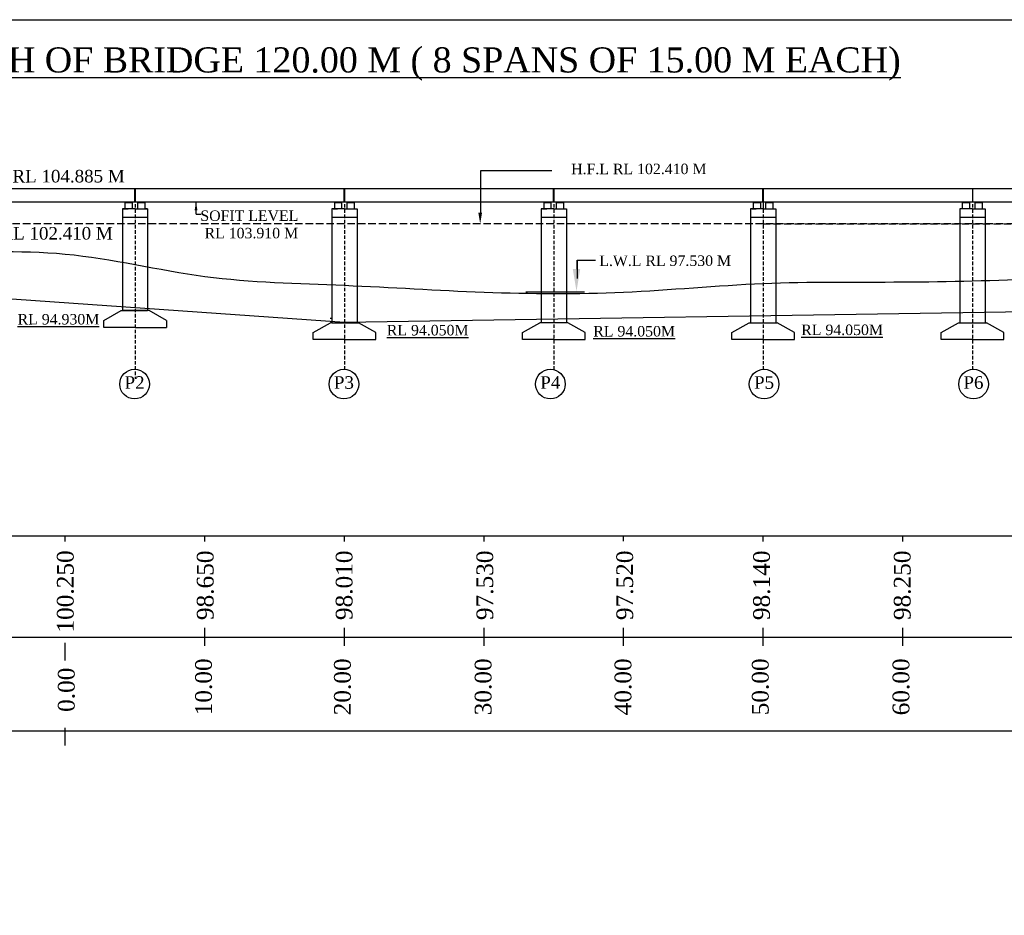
# Model space of a CAD drawing. Header units: millimetres. Extents: x -27872795 to 29991973, y -11755161 to 541449.
# Tile 27 of 37: x -2882040 to -2811491, y -690994 to -626838. Entities that reach past the tile are written whole.
import ezdxf

# ---------------------------------------------------------------- set-up
doc = ezdxf.new("R2010")
doc.units = ezdxf.units.MM
doc.header["$MEASUREMENT"] = 0
doc.linetypes.add('DASED', pattern=[0.375, 0.25, -0.125])
doc.styles.get("Standard").update_dxf_attribs({"font": 'times.ttf'})

msp = doc.modelspace()

# ---------------------------------------------------------------- hatches: boundary and pattern name
at = {"lineweight": 25}
h = msp.add_hatch(color=1, dxfattribs=at)
h.paths.add_polyline_path([(-2874403, -639893.4), (-2874403, -639933.4), (-2874047.9, -639933.4), (-2874047.9, -639893.4)])
h.paths.add_polyline_path([(-2873505.8, -639893.4), (-2873505.8, -639933.4), (-2873150.7, -639933.4), (-2873150.7, -639893.4)])
h = msp.add_hatch(color=1, dxfattribs=at)
h.paths.add_polyline_path([(-2859403, -639893.4), (-2859403, -639933.4), (-2859047.9, -639933.4), (-2859047.9, -639893.4)])
h.paths.add_polyline_path([(-2858505.8, -639893.4), (-2858505.8, -639933.4), (-2858150.7, -639933.4), (-2858150.7, -639893.4)])
h = msp.add_hatch(color=1, dxfattribs=at)
h.paths.add_polyline_path([(-2844403, -639893.4), (-2844403, -639933.4), (-2844047.9, -639933.4), (-2844047.9, -639893.4)])
h.paths.add_polyline_path([(-2843505.8, -639893.4), (-2843505.8, -639933.4), (-2843150.7, -639933.4), (-2843150.7, -639893.4)])
h = msp.add_hatch(color=1, dxfattribs=at)
h.paths.add_polyline_path([(-2829403, -639893.4), (-2829403, -639933.4), (-2829047.9, -639933.4), (-2829047.9, -639893.4)])
h.paths.add_polyline_path([(-2828505.8, -639893.4), (-2828505.8, -639933.4), (-2828150.7, -639933.4), (-2828150.7, -639893.4)])
h = msp.add_hatch(color=1, dxfattribs=at)
h.paths.add_polyline_path([(-2814409, -639893.4), (-2814409, -639933.4), (-2814053.9, -639933.4), (-2814053.9, -639893.4)])
h.paths.add_polyline_path([(-2813511.8, -639893.4), (-2813511.8, -639933.4), (-2813156.7, -639933.4), (-2813156.7, -639893.4)])

# ---------------------------------------------------------------- linework, layer by layer
at = {"lineweight": 25, "ltscale": 2000}
for p, q in [((-2849024, -637661.3), (-2849024, -641002.8)), ((-2843906, -637661.3), (-2849024, -637661.3)), ((-2842101.5, -644073.3), (-2842101.5, -645379.2)), ((-2842097.5, -644703), (-2842097.5, -644073.3)), ((-2903771.2, -645343.9), (-2858771.2, -648493.9)), ((-2858771.2, -648493.9), (-2798771.2, -647573.9)), ((-2871521.3, -648382.4), (-2871521.3, -648882.4)), ((-2858771.3, -649751.4), (-2861021.3, -649751.4))]:
    msp.add_line(p, q, dxfattribs=at)
at = {"color": 1, "lineweight": 25, "ltscale": 2}
for p, q in [((-2888761.3, -638918.4), (-2873781.3, -638918.4)), ((-2873761.3, -638918.4), (-2858781.3, -638918.4)), ((-2858771.3, -638918.4), (-2843781.3, -638918.4)), ((-2843761.3, -638918.4), (-2828781.3, -638918.4)), ((-2828761.3, -638918.4), (-2813781.3, -638918.4)), ((-2813771.3, -638918.4), (-2813767.3, -638918.4)), ((-2813761.3, -638918.4), (-2798781.3, -638918.4)), ((-2903771.3, -639893.4), (-2798787.3, -639893.4)), ((-2873771.3, -640393.4), (-2874671.3, -640393.4)), ((-2874671.3, -640393.4), (-2874671.3, -647677)), ((-2873771.3, -640393.4), (-2872871.3, -640393.4)), ((-2872871.3, -640393.4), (-2872871.3, -647677)), ((-2858771.3, -640393.4), (-2859671.3, -640393.4)), ((-2859671.3, -640393.4), (-2859671.3, -648551.5)), ((-2858771.3, -640393.4), (-2857871.3, -640393.4)), ((-2857871.3, -640393.4), (-2857871.3, -648551.5)), ((-2843771.3, -640393.4), (-2844671.3, -640393.4)), ((-2844671.3, -640393.4), (-2844671.3, -648551.9)), ((-2843771.3, -640393.4), (-2842871.3, -640393.4)), ((-2842871.3, -640393.4), (-2842871.3, -648551.9)), ((-2828771.3, -640393.4), (-2829671.3, -640393.4)), ((-2829671.3, -640393.4), (-2829671.3, -648551.5)), ((-2828771.3, -640393.4), (-2827871.3, -640393.4)), ((-2827871.3, -640393.4), (-2827871.3, -648551.5)), ((-2813771.3, -640393.4), (-2814671.3, -640393.4)), ((-2814671.3, -640393.4), (-2814671.3, -648551.5)), ((-2813771.3, -639893.4), (-2813771.3, -639893.4)), ((-2813771.3, -639893.4), (-2813761.3, -639893.4)), ((-2813771.3, -640393.4), (-2812871.3, -640393.4)), ((-2812871.3, -640393.4), (-2812871.3, -648551.5)), ((-2876021.3, -648376.9), (-2874771.3, -647677)), ((-2874771.3, -647677), (-2872871.3, -647677)), ((-2872771.3, -647677), (-2874671.3, -647677)), ((-2871521.3, -648376.9), (-2872771.3, -647677)), ((-2876021.3, -648876.9), (-2876021.3, -648376.9)), ((-2873771.3, -648876.9), (-2876021.3, -648876.9)), ((-2873771.3, -648876.9), (-2871521.3, -648876.9)), ((-2861021.3, -649251.4), (-2859771.3, -648551.5)), ((-2859671.3, -648551.5), (-2859771.3, -648551.5)), ((-2859671.3, -648551.5), (-2857871.3, -648551.5)), ((-2857871.3, -648551.5), (-2857771.3, -648551.5)), ((-2856521.3, -649251.4), (-2857771.3, -648551.5)), ((-2846021.3, -649251.4), (-2844771.3, -648551.5)), ((-2842770.6, -648551.9), (-2844772, -648551.9)), ((-2841521.3, -649251.4), (-2842771.3, -648551.5)), ((-2831021.3, -649251.4), (-2829771.7, -648551.8)), ((-2829770.8, -648551.5), (-2829771.7, -648551.8)), ((-2829770.8, -648551.5), (-2827771.8, -648551.5)), ((-2827770.9, -648551.8), (-2827771.8, -648551.5)), ((-2826521.3, -649251.4), (-2827770.9, -648551.8)), ((-2816021.3, -649251.4), (-2814771.3, -648551.5)), ((-2814771.3, -648551.5), (-2814671.3, -648551.5)), ((-2814671.3, -648551.5), (-2812871.3, -648551.5)), ((-2812871.3, -648551.5), (-2812771.3, -648551.5)), ((-2811521.3, -649251.4), (-2812771.3, -648551.5)), ((-2861021.3, -649751.4), (-2861021.3, -649251.4)), ((-2858771.3, -649751.4), (-2861021.3, -649751.4)), ((-2858771.3, -649751.4), (-2856521.3, -649751.4)), ((-2858771.3, -649751.4), (-2856521.3, -649751.4)), ((-2856521.3, -649751.4), (-2856521.3, -649251.4)), ((-2846021.3, -649751.4), (-2846021.3, -649251.4)), ((-2843771.3, -649751.4), (-2846021.3, -649751.4)), ((-2843771.3, -649751.4), (-2841521.3, -649751.4)), ((-2843771.3, -649751.4), (-2841521.3, -649751.4)), ((-2841521.3, -649751.4), (-2841521.3, -649251.4)), ((-2831021.3, -649751.4), (-2831021.3, -649251.4)), ((-2828771.3, -649751.4), (-2831021.3, -649751.4)), ((-2828771.3, -649751.4), (-2826521.3, -649751.4)), ((-2826521.3, -649751.4), (-2826521.3, -649251.4)), ((-2816021.3, -649751.4), (-2816021.3, -649251.4)), ((-2813771.3, -649751.4), (-2816021.3, -649751.4)), ((-2813771.3, -649751.4), (-2811521.3, -649751.4)), ((-2813771.3, -649751.4), (-2811521.3, -649751.4)), ((-2811521.3, -649751.4), (-2811521.3, -649251.4))]:
    msp.add_line(p, q, dxfattribs=at)
at = {"color": 2, "lineweight": 25}
for p, q in [((-2873781.3, -639893.4), (-2873781.3, -638918.4)), ((-2873761.3, -639893.4), (-2873761.3, -638918.4)), ((-2858781.3, -639893.4), (-2858781.3, -638918.4)), ((-2858761.3, -639893.4), (-2858761.3, -638918.4)), ((-2843781.3, -639893.4), (-2843781.3, -638918.4)), ((-2843761.3, -639893.4), (-2843761.3, -638918.4)), ((-2828781.3, -639893.4), (-2828781.3, -638918.4)), ((-2828761.3, -639893.4), (-2828761.3, -638918.4))]:
    msp.add_line(p, q, dxfattribs=at)
at = {"color": 187, "lineweight": 25, "ltscale": 2}
for p, q in [((-2873771.3, -638918.4), (-2873771.3, -639893.4)), ((-2873771.3, -638918.4), (-2873771.3, -639893.4)), ((-2858771.3, -638918.4), (-2858771.3, -639893.4)), ((-2858771.3, -638918.4), (-2858771.3, -639893.4)), ((-2843771.3, -638918.4), (-2843771.3, -639893.4)), ((-2843771.3, -638918.4), (-2843771.3, -639893.4)), ((-2828771.3, -638918.4), (-2828771.3, -640393.4))]:
    msp.add_line(p, q, dxfattribs=at)
at = {"color": 187, "lineweight": 25}
for p, q in [((-2873771.3, -638918.4), (-2873771.3, -639893.4)), ((-2858771.3, -638918.4), (-2858771.3, -639893.4)), ((-2843771.3, -638918.4), (-2843771.3, -639893.4)), ((-2828771.3, -638918.4), (-2828771.3, -640393.4))]:
    msp.add_line(p, q, dxfattribs=at)
at = {"color": 187, "linetype": 'DASED', "lineweight": 25, "ltscale": 1000}
for p, q in [((-2873771.3, -638918.4), (-2873771.3, -652565)), ((-2858771.3, -638918.4), (-2858771.3, -651878.9)), ((-2843771.3, -638918.4), (-2843771.3, -651907.1)), ((-2828771.3, -638918.4), (-2828771.3, -651880.8)), ((-2813771.3, -638918.4), (-2813771.3, -651881))]:
    msp.add_line(p, q, dxfattribs=at)
at = {"color": 2, "lineweight": 25, "ltscale": 2000}
for p, q in [((-2813781.3, -638918.4), (-2813781.3, -639893.4)), ((-2813761.3, -638918.4), (-2813761.3, -639893.4)), ((-2842101.5, -644073.3), (-2840792.3, -644073.3)), ((-2838787.3, -648278.4), (-2838787.3, -648278.4))]:
    msp.add_line(p, q, dxfattribs=at)
at = {"color": 1, "lineweight": 25}
for p, q in [((-2874671.3, -640393.4), (-2874471.3, -640393.4)), ((-2874571.3, -640393.4), (-2874271.3, -640393.4)), ((-2874471.3, -640393.4), (-2874471.3, -639933.4)), ((-2874471.3, -639933.4), (-2873971.3, -639933.4)), ((-2873771.3, -640393.4), (-2874471.3, -640393.4)), ((-2874403, -639933.4), (-2874403, -639893.4)), ((-2874047.9, -639933.4), (-2874047.9, -639893.4)), ((-2873971.3, -639933.4), (-2873971.3, -640393.4)), ((-2873771.3, -640393.4), (-2873071.3, -640393.4)), ((-2873574.2, -640393.4), (-2873574.2, -639933.4)), ((-2873574.2, -639933.4), (-2873074.2, -639933.4)), ((-2873505.8, -639933.4), (-2873505.8, -639893.4)), ((-2873150.7, -639933.4), (-2873150.7, -639893.4)), ((-2873074.2, -639933.4), (-2873074.2, -640393.4)), ((-2872871.3, -640393.4), (-2873071.6, -640393.4)), ((-2859571.3, -640393.4), (-2859271.3, -640393.4)), ((-2859471.3, -640393.4), (-2859471.3, -639933.4)), ((-2859471.3, -639933.4), (-2858971.3, -639933.4)), ((-2858771.3, -640393.4), (-2859471.3, -640393.4)), ((-2859403, -639933.4), (-2859403, -639893.4)), ((-2859047.9, -639933.4), (-2859047.9, -639893.4)), ((-2858971.3, -639933.4), (-2858971.3, -640393.4)), ((-2858771.3, -640393.4), (-2858071.3, -640393.4)), ((-2858574.2, -640393.4), (-2858574.2, -639933.4)), ((-2858574.2, -639933.4), (-2858074.2, -639933.4)), ((-2858505.8, -639933.4), (-2858505.8, -639893.4)), ((-2858150.7, -639933.4), (-2858150.7, -639893.4)), ((-2858074.2, -639933.4), (-2858074.2, -640393.4)), ((-2844571.3, -640393.4), (-2844271.3, -640393.4)), ((-2844471.3, -640393.4), (-2844471.3, -639933.4)), ((-2844471.3, -639933.4), (-2843971.3, -639933.4)), ((-2843771.3, -640393.4), (-2844471.3, -640393.4)), ((-2844403, -639933.4), (-2844403, -639893.4)), ((-2844047.9, -639933.4), (-2844047.9, -639893.4)), ((-2843971.3, -639933.4), (-2843971.3, -640393.4)), ((-2843771.3, -640393.4), (-2843071.3, -640393.4)), ((-2843574.2, -640393.4), (-2843574.2, -639933.4)), ((-2843574.2, -639933.4), (-2843074.2, -639933.4)), ((-2843505.8, -639933.4), (-2843505.8, -639893.4)), ((-2843150.7, -639933.4), (-2843150.7, -639893.4)), ((-2843074.2, -639933.4), (-2843074.2, -640393.4)), ((-2829571.3, -640393.4), (-2829271.3, -640393.4)), ((-2829471.3, -640393.4), (-2829471.3, -639933.4)), ((-2829471.3, -639933.4), (-2828971.3, -639933.4)), ((-2828771.3, -640393.4), (-2829471.3, -640393.4)), ((-2829403, -639933.4), (-2829403, -639893.4)), ((-2829047.9, -639933.4), (-2829047.9, -639893.4)), ((-2828971.3, -639933.4), (-2828971.3, -640393.4)), ((-2828771.3, -640393.4), (-2828071.3, -640393.4)), ((-2828574.2, -640393.4), (-2828574.2, -639933.4)), ((-2828574.2, -639933.4), (-2828074.2, -639933.4)), ((-2828505.8, -639933.4), (-2828505.8, -639893.4)), ((-2828150.7, -639933.4), (-2828150.7, -639893.4)), ((-2828074.2, -639933.4), (-2828074.2, -640393.4)), ((-2814477.3, -640393.4), (-2814477.3, -639933.4)), ((-2814477.3, -639933.4), (-2813977.3, -639933.4)), ((-2813777.3, -640393.4), (-2814477.3, -640393.4)), ((-2813977.3, -639933.4), (-2813977.3, -640393.4)), ((-2813777.3, -640393.4), (-2813077.3, -640393.4)), ((-2813580.2, -640393.4), (-2813580.2, -639933.4)), ((-2813580.2, -639933.4), (-2813080.2, -639933.4)), ((-2813080.2, -639933.4), (-2813080.2, -640393.4)), ((-2874671.3, -640993.4), (-2872871.3, -640993.4)), ((-2874671.3, -640993.4), (-2872871.3, -640993.4)), ((-2859671.3, -640993.4), (-2857871.3, -640993.4)), ((-2844671.3, -640993.4), (-2842871.3, -640993.4)), ((-2829671.3, -640993.4), (-2827871.3, -640993.4)), ((-2814671.3, -640993.4), (-2812871.3, -640993.4)), ((-2859771.3, -648194.9), (-2859771.3, -648256.5))]:
    msp.add_line(p, q, dxfattribs=at)
at = {"color": 2, "lineweight": 25, "ltscale": 2}
for q in [(-2869405.9, -639893.4), (-2869042.9, -640765.9)]:
    msp.add_line((-2869405.9, -640765.9), q, dxfattribs=at)
at = {"color": 5, "linetype": 'DASED', "lineweight": 25, "ltscale": 2000}
for q in [(-2941173.5, -641463.8), (-2745985.5, -641463.8)]:
    msp.add_line((-2828771.2, -641463.8), q, dxfattribs=at)
at = {"linetype": 'DASED', "lineweight": 25, "ltscale": 2000}
msp.add_line((-2768812.3, -641463.4), (-2928780.7, -641463.4), dxfattribs=at)
at = {"color": 6, "lineweight": 30, "ltscale": 2000}
msp.add_line((-2841567.5, -646353.8), (-2845779, -646353.8), dxfattribs=at)
for p, q in [((-2878771.2, -664215), (-2878771.2, -663803.9)), ((-2868771.2, -664215), (-2868771.2, -663803.9)), ((-2858771.2, -664215), (-2858771.2, -663803.9)), ((-2848771.2, -664215), (-2848771.2, -663803.9)), ((-2838771.2, -664203), (-2838771.2, -663803.9)), ((-2828771.2, -664215), (-2828771.2, -663803.9)), ((-2818771.2, -664215), (-2818771.2, -663803.9)), ((-2868766.2, -671679.5), (-2868766.2, -670406)), ((-2858766.2, -671679.5), (-2858766.2, -670406)), ((-2848766.2, -671679.5), (-2848766.2, -670406)), ((-2838771.2, -671667.5), (-2838771.2, -670394)), ((-2838766.2, -671679.5), (-2838766.2, -670406)), ((-2828771.2, -671679.5), (-2828771.2, -670406)), ((-2818771.2, -671679.5), (-2818771.2, -670406)), ((-2878774.2, -672748.5), (-2878774.2, -671475)), ((-2878771.2, -678826.5), (-2878771.2, -677553))]:
    msp.add_line(p, q)
at = {"color": 2, "lineweight": 25, "ltscale": 2000}
msp.add_lwpolyline([(-2739721, -772322), (-2957005, -772322), (-2957005, -626838), (-2739721, -626838)], close=True, dxfattribs=at)
at = {"lineweight": 30}
for points in [[(-2955773.9, -663803.9), (-2931934, -663803.9), (-2921934, -663803.9), (-2911934, -663803.9), (-2901934, -663803.9), (-2891934, -663803.9), (-2746238, -663803.9)], [(-2943129.4, -671060.6), (-2931674, -671060.6), (-2921674, -671060.6), (-2911674, -671060.6), (-2901674, -671060.6), (-2891674, -671060.6), (-2746238, -671060.6)], [(-2943129.4, -677788.7), (-2932361.7, -677788.7), (-2922361.7, -677788.7), (-2912361.7, -677788.7), (-2746238, -677788.7)]]:
    msp.add_lwpolyline(points, dxfattribs=at)
at = {"color": 2, "lineweight": 25}
for centre in [(-2873805.7, -652939.9), (-2858804.2, -652939.9), (-2844016.7, -652939.9), (-2828699.7, -652939.9), (-2813696.7, -652939.9)]:
    msp.add_circle(centre, 1061.6, dxfattribs=at)
at = {"color": 3, "lineweight": 30, "ltscale": 2000}
msp.add_open_spline([(-2941173.5, -641557.1), (-2940372.6, -641555.8), (-2936234.2, -641558.6), (-2928767.3, -641895), (-2918771.5, -642459.1), (-2908773.7, -642991.1), (-2898773.5, -643478.5), (-2888782.8, -643696.7), (-2878684.7, -643114.7), (-2868846.6, -645606.2), (-2858764.3, -645780.5), (-2848782.7, -646452.5), (-2838756.3, -646530.9), (-2828784.6, -645545.1), (-2818768.4, -645692.3), (-2808764.5, -645427.9), (-2798760.3, -644837), (-2788757.8, -643982.2), (-2778799.7, -642653.3), (-2768770.3, -642354.8), (-2758777.4, -641751.4), (-2751257.2, -642030.2), (-2747082.2, -641857.2), (-2746238, -641815.9)], degree=3, knots=[17646.4905684, 17646.4905684, 17646.4905684, 17646.4905684, 20047.4348435, 30053.5579688, 40068.1273555, 50082.1625062, 60092.2823856, 70093.1273499, 80093.3073483, 90220.4984692, 100240.9575405, 110252.9553432, 120252.9553432, 130272.1569082, 140272.7618899, 150275.8864018, 160292.6922799, 170332.2191612, 180390.3700847, 190403.8809575, 200411.4830679, 210411.4830679, 212946.6469842, 212946.6469842, 212946.6469842, 212946.6469842], dxfattribs=at)
at = {"color": 2, "lineweight": 25}
msp.add_solid([(-2869505.9, -640493.4), (-2869305.9, -640493.4), (-2869405.9, -639893.4)], dxfattribs=at)
at = {"lineweight": 25, "ltscale": 2000}
for points in [[(-2849178.8, -640663.4), (-2848912.2, -640663.4), (-2849045.5, -641463.4)], [(-2842411.2, -644700.5), (-2841877.8, -644700.5), (-2842144.5, -646300.5)]]:
    msp.add_solid(points, dxfattribs=at)

# ---------------------------------------------------------------- texts
at = {"color": 2, "lineweight": 25, "attachment_point": 2}
for s, insert, char_height, width in [('{\\LLENGTH OF BRIDGE 120.00 M ( 8 SPANS OF 15.00 M EACH)}', (-2855354.7, -628818.8), 1800, 72460.655), ('P2', (-2873810.3, -652376.4), 900, 1621.988), ('P3', (-2858808.8, -652376.4), 900, 1621.988), ('P4', (-2844021.3, -652376.4), 900, 1621.988), ('P5', (-2828704.3, -652376.4), 900, 1621.988), ('P6', (-2813701.3, -652376.4), 900, 1621.988)]:
    msp.add_mtext(s, dxfattribs=dict(at, insert=insert, char_height=char_height, width=width))
at = {"color": 2, "lineweight": 25, "attachment_point": 2, "rotation": 0.054116}
for s, insert, char_height, width in [('FORMATION LEVEL RL 104.885 M', (-2885069.3, -637603.7), 900, 22579.716), ('H.F.L RL 102.410 M', (-2837676.8, -637153), 750, 13279.169), ('\\pi-1500,l1500,t1500;SOFIT LEVEL \\P RL 103.910 M', (-2865585.1, -640499.7), 750, 8878.202), ('HFL RL 102.410 M', (-2880847.9, -641690.9), 900, 11387.661), ('L.W.L RL 97.530 M', (-2835789.3, -643729.3), 750, 10006.713), ('{\\LRL 94.930M}', (-2879262.6, -647920.4), 750, 8090.706), ('{\\LRL 94.050M}', (-2852808.1, -648703.9), 750, 8090.706), ('{\\LRL 94.050M}', (-2838013.1, -648780.9), 750, 8090.706), ('{\\LRL 94.050M}', (-2823112.1, -648678.9), 750, 8090.706)]:
    msp.add_mtext(s, dxfattribs=dict(at, insert=insert, char_height=char_height, width=width))
at = {"char_height": 1200, "width": 9755.966, "attachment_point": 2, "rotation": 90}
for s, insert in [('100.250', (-2879372.3, -667794.6)), ('98.650', (-2869346.8, -667354.6)), ('98.010', (-2859395.3, -667354.6)), ('97.530', (-2849313.8, -667354.6)), ('97.520', (-2839289.8, -667354.6)), ('98.140', (-2829485.8, -667354.6)), ('98.250', (-2819404.3, -667354.6)), ('10.00 ', (-2869469, -674629.9)), ('20.00 ', (-2859517.5, -674629.9)), ('30.00 ', (-2849436, -674629.9)), ('40.00 ', (-2839412, -674629.9)), ('50.00 ', (-2829576.5, -674629.9)), ('60.00 ', (-2819495, -674629.9)), ('0.00 ', (-2879301, -674836.4))]:
    msp.add_mtext(s, dxfattribs=dict(at, insert=insert))

doc.saveas('drawing.dxf')
